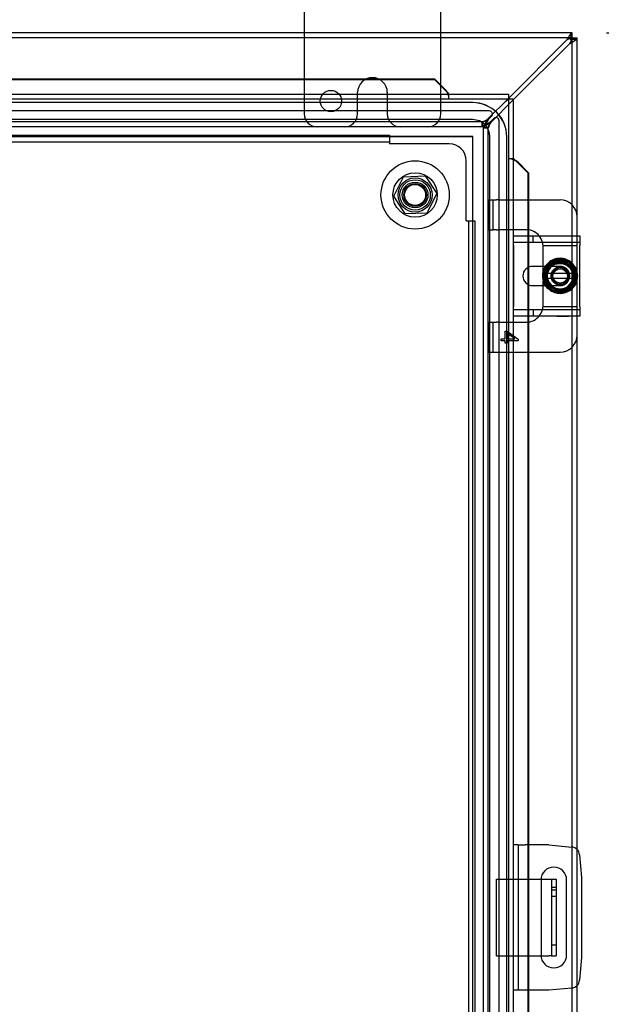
# Model space of a CAD drawing. Header units: inches. Extents: x 1 to 240, y -1 to 159.
# Tile 29 of 61: x 78 to 86, y 84 to 98. Entities that reach past the tile are written whole.
import ezdxf
from ezdxf.enums import TextEntityAlignment as Align
from ezdxf.lldxf.tags import DXFTag

# ---------------------------------------------------------------- set-up
doc = ezdxf.new("R2010")
doc.units = ezdxf.units.IN
doc.header["$MEASUREMENT"] = 0
for name, color, linetype in [('COM40153-1', 7, 'Continuous'), ('COM40153-2', 7, 'Continuous'), ('COM40680', 7, 'Continuous'), ('COM42667', 7, 'Continuous'), ('COM42780', 7, 'Continuous'), ('COM48605', 7, 'Continuous'), ('COM70220', 7, 'Continuous'), ('COM70726-5', 7, 'Continuous'), ('Default', 7, 'Continuous'), ('FET07720', 7, 'Continuous'), ('NTS166105', 7, 'Continuous'), ('SCC19011', 7, 'Continuous'), ('SPR20265', 7, 'Continuous'), ('STD26089', 7, 'Continuous'), ('WAF25035', 7, 'Continuous'), ('WAF25059', 7, 'Continuous')]:
    doc.layers.add(name, color=color, linetype=linetype)
doc.styles.add('SEACAD_Times_New_Roman', font='times.ttf')
tags = doc.linetypes.add('HIDDEN2', pattern=[0.1875, 0.125, -0.0625]).pattern_tags.tags
tags[6:7] = [DXFTag(74, 4), DXFTag(75, 0), DXFTag(340, '0'), DXFTag(46, 0.0), DXFTag(50, 0.0), DXFTag(44, 0.0), DXFTag(45, 0.0)]
tags[4:5] = [DXFTag(74, 4), DXFTag(75, 0), DXFTag(340, '0'), DXFTag(46, 0.0), DXFTag(50, 0.0), DXFTag(44, 0.0), DXFTag(45, 0.0)]
doc.dimstyles.new('HAMMOND_(STH_-_240x160)', dxfattribs={"dimtxt": 1, "dimasz": 1.25, "dimexe": 0.5, "dimexo": 0.5, "dimgap": 0.25, "dimtad": 0, "dimtih": 1, "dimtoh": 1, "dimlfac": 0.125, "dimzin": 0, "dimdsep": 46, "dimtxsty": 'SEACAD_Times_New_Roman', "dimblk1": '_SE_FILLED', "dimblk2": '_SE_FILLED', "dimsah": 1, "dimcen": 0.5, "dimadec": 0, "dimazin": 0, "dimtfac": 0.8, "dimtofl": 0, "dimtmove": 0, "dimatfit": 3, "dimfxl": 1, "dimtolj": 1, "dimtzin": 0, "dimarcsym": 0})

# ---------------------------------------------------------------- blocks, each defined once
blk = doc.blocks.new('SE5')
at = {"layer": 'COM40153-1', "color": 7, "linetype": 'HIDDEN2'}
for p, q in [((84.67, 84.291), (84.67, 85.416)), ((84.67, 85.416), (85.322, 85.416)), ((85.545, 85.291), (85.473, 85.291)), ((85.545, 85.253), (85.473, 85.253)), ((85.473, 85.166), (85.545, 85.166)), ((85.473, 84.453), (85.545, 84.453)), ((84.67, 84.291), (85.322, 84.291))]:
    blk.add_line(p, q, dxfattribs=at)
at = {"layer": 'COM40153-1', "color": 7, "linetype": 'Continuous'}
for p, q in [((85.322, 85.416), (85.437, 85.416)), ((85.437, 85.416), (85.473, 85.416)), ((85.473, 85.416), (85.545, 85.416)), ((85.473, 85.416), (85.473, 84.291)), ((85.545, 85.416), (85.545, 84.291)), ((85.322, 84.291), (85.437, 84.291)), ((85.473, 84.291), (85.437, 84.291)), ((85.473, 84.291), (85.545, 84.291))]:
    blk.add_line(p, q, dxfattribs=at)
at = {"layer": 'COM40153-2', "color": 7, "linetype": 'Continuous'}
for p, q in [((84.985, 85.916), (84.915, 85.916)), ((84.985, 85.916), (84.985, 83.791)), ((84.985, 85.916), (85.09, 85.916)), ((85.438, 85.916), (85.09, 85.916)), ((85.438, 85.916), (85.772, 85.886)), ((85.886, 85.773), (85.915, 85.439)), ((85.322, 85.403), (85.322, 84.303)), ((85.697, 84.303), (85.697, 85.403)), ((85.915, 85.439), (85.915, 84.268)), ((85.915, 84.268), (85.886, 83.933)), ((85.772, 83.82), (85.438, 83.791)), ((84.985, 83.791), (84.915, 83.791)), ((85.09, 83.791), (84.985, 83.791)), ((85.438, 83.791), (85.09, 83.791))]:
    blk.add_line(p, q, dxfattribs=at)
for centre, radius, start, end in [((85.762, 85.762), 0.125, 5, 85), ((85.509, 85.403), 0.188, 0, 180), ((85.509, 84.303), 0.188, 180, 0), ((85.762, 83.944), 0.125, 275, 355)]:
    blk.add_arc(centre, radius, start, end, dxfattribs=at)
at = {"layer": 'COM40680', "color": 7, "linetype": 'HIDDEN2'}
for p, q in [((58.604, 96.313), (83.101, 96.313)), ((58.604, 96.218), (83.101, 96.218)), ((83.101, 96.313), (83.101, 96.188)), ((83.977, 96.188), (83.101, 96.188)), ((84.227, 95.061), (84.227, 95.938)), ((84.227, 95.061), (84.352, 95.061)), ((84.257, 95.061), (84.257, 64.565)), ((84.352, 95.061), (84.352, 64.565))]:
    blk.add_line(p, q, dxfattribs=at)
blk.add_circle((83.477, 95.438), 0.25, dxfattribs=at)
blk.add_arc((83.977, 95.938), 0.25, 0, 90, dxfattribs=at)
at = {"layer": 'COM42667', "color": 7, "linetype": 'Continuous'}
for p, q in [((84.921, 94.697), (84.921, 94.84)), ((84.921, 94.84), (85.891, 94.84)), ((85.891, 94.84), (85.891, 94.697)), ((84.921, 94.697), (84.921, 93.805)), ((85.891, 93.805), (85.891, 94.697)), ((85.396, 94.392), (85.196, 94.392)), ((85.196, 94.111), (85.396, 94.111)), ((84.921, 93.662), (84.921, 93.805)), ((85.891, 93.805), (85.891, 93.662)), ((85.891, 93.662), (84.921, 93.662))]:
    blk.add_line(p, q, dxfattribs=at)
at = {"layer": 'COM42667', "color": 7, "linetype": 'HIDDEN2'}
for p, q in [((85.205, 94.745), (85.205, 94.84)), ((84.921, 94.745), (85.891, 94.745)), ((85.602, 94.392), (85.396, 94.392)), ((85.396, 94.111), (85.602, 94.111)), ((85.891, 93.757), (84.921, 93.757)), ((85.205, 93.757), (85.205, 93.662)), ((85.555, 93.663), (85.555, 93.662)), ((85.555, 93.663), (85.67, 93.663)), ((85.585, 93.663), (85.585, 93.662)), ((85.664, 93.663), (85.664, 93.662)), ((85.67, 93.663), (85.67, 93.662)), ((85.67, 93.663), (85.694, 93.663)), ((85.694, 93.663), (85.694, 93.662)), ((85.694, 93.663), (85.728, 93.663)), ((85.728, 93.663), (85.728, 93.662))]:
    blk.add_line(p, q, dxfattribs=at)
at = {"layer": 'COM42667', "color": 7, "linetype": 'Continuous'}
blk.add_arc((85.196, 94.251), 0.14, 90, 270, dxfattribs=at)
at = {"layer": 'COM42667', "color": 7, "linetype": 'HIDDEN2'}
blk.add_arc((85.602, 94.251), 0.14, 270, 90, dxfattribs=at)
at = {"layer": 'COM42780', "color": 7, "linetype": 'HIDDEN2'}
for p, q in [((84.553, 95.366), (84.62, 95.366)), ((84.553, 94.929), (84.553, 95.366)), ((84.62, 94.929), (84.62, 95.366)), ((84.62, 95.366), (84.67, 95.366)), ((84.704, 95.366), (84.67, 95.366)), ((84.704, 95.366), (85.14, 95.366)), ((84.553, 94.929), (84.62, 94.929)), ((84.67, 94.929), (84.62, 94.929)), ((84.67, 94.929), (84.704, 94.929)), ((85.102, 94.929), (84.704, 94.929)), ((85.852, 94.744), (85.852, 94.84)), ((85.352, 94.696), (85.852, 94.696)), ((85.352, 94.679), (85.352, 94.691)), ((85.352, 94.548), (85.352, 94.679)), ((85.852, 94.696), (85.852, 94.744)), ((85.852, 94.691), (85.852, 94.696)), ((85.852, 94.548), (85.852, 94.691)), ((85.352, 94.392), (85.352, 94.548)), ((85.852, 94.306), (85.852, 94.548)), ((85.852, 93.954), (85.852, 94.205)), ((85.352, 93.954), (85.352, 94.111)), ((85.352, 93.823), (85.352, 93.954)), ((85.852, 93.811), (85.852, 93.954)), ((85.352, 93.811), (85.352, 93.823)), ((85.352, 93.806), (85.852, 93.806)), ((85.852, 93.806), (85.852, 93.811)), ((85.852, 93.758), (85.852, 93.806)), ((85.852, 93.662), (85.852, 93.758)), ((84.553, 93.573), (84.62, 93.573)), ((84.553, 93.136), (84.553, 93.573)), ((84.62, 93.136), (84.62, 93.573)), ((84.62, 93.573), (84.67, 93.573)), ((84.704, 93.573), (84.67, 93.573)), ((84.704, 93.573), (85.102, 93.573)), ((84.738, 93.301), (84.738, 93.332)), ((84.738, 93.332), (84.797, 93.332)), ((84.797, 93.332), (84.797, 93.441)), ((84.797, 93.441), (84.826, 93.441)), ((84.826, 93.441), (84.988, 93.326)), ((84.938, 93.332), (84.826, 93.411)), ((84.826, 93.411), (84.826, 93.332)), ((84.826, 93.332), (84.938, 93.332)), ((84.988, 93.326), (84.988, 93.301)), ((84.797, 93.301), (84.738, 93.301)), ((84.797, 93.268), (84.797, 93.301)), ((84.826, 93.268), (84.797, 93.268)), ((84.988, 93.301), (84.826, 93.301)), ((84.826, 93.301), (84.826, 93.268)), ((84.553, 93.136), (84.62, 93.136)), ((84.62, 93.136), (84.67, 93.136)), ((84.67, 93.136), (84.704, 93.136)), ((84.704, 93.136), (85.14, 93.136))]:
    blk.add_line(p, q, dxfattribs=at)
at = {"layer": 'COM42780', "color": 7, "linetype": 'Continuous'}
for p, q in [((85.14, 95.366), (85.602, 95.366)), ((85.852, 94.84), (85.852, 95.116)), ((85.352, 94.317), (85.352, 94.392)), ((85.352, 94.111), (85.352, 94.182)), ((85.852, 93.386), (85.852, 93.662)), ((85.14, 93.136), (85.602, 93.136))]:
    blk.add_line(p, q, dxfattribs=at)
at = {"layer": 'COM42780', "color": 7, "linetype": 'HIDDEN2'}
for radius in [0.195, 0.125, 0.106]:
    blk.add_circle((85.602, 94.251), radius, dxfattribs=at)
at = {"layer": 'COM42780', "color": 7, "linetype": 'Continuous'}
for centre, start, end in [((85.602, 95.116), 0, 90), ((85.102, 94.679), 39.9324, 81.31), ((85.102, 93.823), 278.69, 320.0676), ((85.602, 93.386), 270, 0)]:
    blk.add_arc(centre, 0.25, start, end, dxfattribs=at)
at = {"layer": 'COM42780', "color": 7, "linetype": 'HIDDEN2'}
for centre, start, end in [((85.102, 94.679), 81.31, 90), ((85.102, 94.679), 15.0028, 39.9324), ((85.102, 94.679), 3.8357, 15.0028), ((85.102, 94.679), 2.6763, 3.8357), ((85.102, 93.823), 320.0676, 344.9972), ((85.102, 93.823), 344.9972, 356.1643), ((85.102, 93.823), 356.1643, 357.3237), ((85.102, 93.823), 270, 278.69)]:
    blk.add_arc(centre, 0.25, start, end, dxfattribs=at)
at = {"layer": 'COM48605', "color": 7, "linetype": 'Continuous'}
for p, q in [((71.441, 97.14), (83.76, 97.14)), ((71.441, 97.128), (83.76, 97.128)), ((83.76, 97.14), (83.76, 97.128)), ((83.76, 97.14), (83.933, 96.97)), ((83.76, 97.128), (83.933, 96.958)), ((83.933, 96.958), (83.933, 96.97)), ((83.968, 96.916), (83.968, 96.928)), ((56.799, 96.916), (84.843, 96.916)), ((84.843, 96.844), (84.807, 96.808)), ((84.843, 96.843), (84.807, 96.808)), ((84.843, 96.916), (84.843, 96.844)), ((84.915, 96.843), (84.843, 96.843)), ((84.915, 96.843), (84.915, 62.783)), ((84.928, 95.968), (84.915, 95.968)), ((84.958, 95.933), (85.128, 95.76)), ((84.958, 95.933), (84.97, 95.933)), ((84.97, 95.933), (85.14, 95.76)), ((85.128, 95.76), (85.128, 94.84)), ((85.14, 95.76), (85.128, 95.76)), ((85.14, 95.76), (85.14, 94.84)), ((85.128, 94.374), (85.128, 94.128)), ((85.14, 94.38), (85.14, 94.122)), ((85.128, 93.662), (85.128, 85.916)), ((85.14, 93.662), (85.14, 85.916)), ((85.128, 83.791), (85.128, 80.402)), ((85.14, 83.791), (85.14, 80.402))]:
    blk.add_line(p, q, dxfattribs=at)
at = {"layer": 'COM48605', "color": 7, "linetype": 'HIDDEN2'}
for p, q in [((83.945, 96.947), (83.945, 96.938)), ((56.799, 96.844), (84.843, 96.844)), ((83.968, 96.916), (83.968, 96.844)), ((84.843, 96.843), (84.843, 62.783)), ((84.915, 95.968), (84.843, 95.968)), ((84.938, 95.945), (84.947, 95.945)), ((85.128, 94.84), (85.128, 94.374)), ((85.14, 94.84), (85.14, 94.38)), ((85.128, 94.128), (85.128, 93.662)), ((85.14, 94.122), (85.14, 93.662)), ((85.128, 85.916), (85.128, 83.791)), ((85.14, 85.916), (85.14, 83.791))]:
    blk.add_line(p, q, dxfattribs=at)
at = {"layer": 'COM48605', "color": 7, "linetype": 'Continuous'}
for centre, radius, start, end in [((85.019, 97.356), 1.153, 199.542, 200.5358), ((84.202, 97.246), 0.395, 226.9946, 233.6858), ((85.246, 96.202), 0.395, 216.3142, 223.0054), ((85.356, 97.02), 1.153, 249.4642, 250.458)]:
    blk.add_arc(centre, radius, start, end, dxfattribs=at)
at = {"layer": 'COM48605', "color": 7, "linetype": 'HIDDEN2'}
for centre, start, end in [((85.019, 97.356), 200.5358, 204.2658), ((85.356, 97.02), 245.7342, 249.4642)]:
    blk.add_arc(centre, 1.153, start, end, dxfattribs=at)
at = {"layer": 'COM70220', "color": 7, "linetype": 'HIDDEN2'}
for p, q in [((84.321, 96.791), (57.383, 96.791)), ((84.321, 96.79), (57.383, 96.79)), ((84.321, 96.541), (57.383, 96.541)), ((84.321, 96.292), (57.383, 96.292)), ((84.321, 96.291), (57.383, 96.291)), ((84.321, 63.336), (84.321, 96.291)), ((84.322, 63.336), (84.322, 96.291)), ((84.571, 63.336), (84.571, 96.291)), ((84.82, 63.336), (84.82, 96.291)), ((84.821, 63.336), (84.821, 96.291))]:
    blk.add_line(p, q, dxfattribs=at)
for radius in [0.5, 0.499, 0.25, 0.001]:
    blk.add_arc((84.321, 96.291), radius, 0, 90, dxfattribs=at)
at = {"layer": 'COM70726-5', "color": 7, "linetype": 'Continuous'}
for p, q in [((85.775, 97.813), (71.718, 97.813)), ((85.78, 97.813), (85.775, 97.813)), ((85.775, 97.741), (85.775, 97.813)), ((85.78, 97.741), (85.78, 97.813)), ((85.697, 97.705), (84.843, 96.851)), ((84.915, 96.829), (85.744, 97.658)), ((85.763, 97.724), (85.744, 97.705)), ((85.763, 97.724), (85.744, 97.705)), ((85.763, 97.724), (85.778, 97.739)), ((85.763, 97.724), (85.778, 97.739)), ((85.775, 97.741), (85.78, 97.741)), ((85.78, 97.741), (85.779, 97.739)), ((85.78, 97.741), (85.779, 97.739)), ((85.78, 97.741), (85.852, 97.741)), ((85.78, 97.741), (85.78, 97.735)), ((85.78, 97.735), (85.852, 97.735)), ((85.852, 97.735), (85.852, 97.741)), ((85.852, 95.116), (85.852, 97.735)), ((85.852, 85.848), (85.852, 93.386)), ((85.852, 80.678), (85.852, 83.858))]:
    blk.add_line(p, q, dxfattribs=at)
at = {"layer": 'COM70726-5', "color": 7, "linetype": 'HIDDEN2'}
for p, q in [((85.775, 97.741), (55.93, 97.741)), ((85.78, 61.891), (85.78, 97.735)), ((84.843, 96.851), (84.538, 96.546)), ((84.585, 96.499), (84.915, 96.829)), ((84.566, 96.668), (57.139, 96.668)), ((84.461, 96.51), (57.244, 96.51)), ((84.459, 96.511), (84.459, 96.51)), ((84.459, 96.438), (84.459, 96.51)), ((84.461, 96.51), (84.461, 96.438)), ((84.552, 96.546), (84.597, 96.591)), ((84.631, 96.558), (84.585, 96.513)), ((84.707, 63.1), (84.707, 96.526)), ((84.461, 96.438), (57.244, 96.438)), ((84.477, 63.204), (84.477, 96.422)), ((84.549, 96.422), (84.477, 96.422)), ((84.477, 96.42), (84.549, 96.42)), ((84.549, 63.204), (84.549, 96.422)), ((84.549, 96.42), (84.55, 96.42)), ((85.852, 83.858), (85.852, 85.848))]:
    blk.add_line(p, q, dxfattribs=at)
at = {"layer": 'COM70726-5', "color": 7, "linetype": 'Continuous'}
for centre, radius, start, end in [((86.13, 97.496), 0.48, 142.0615, 154.2057), ((85.871, 97.446), 0.312, 112.5969, 123.8057), ((85.535, 98.09), 0.48, 295.7943, 307.9385), ((85.485, 97.831), 0.312, 326.1943, 337.4031)]:
    blk.add_arc(centre, radius, start, end, dxfattribs=at)
at = {"layer": 'COM70726-5', "color": 7, "linetype": 'HIDDEN2'}
for centre, radius, start, end in [((84.566, 96.623), 0.045, 315, 90), ((84.42, 96.705), 0.198, 281.3606, 306.6696), ((84.744, 96.381), 0.198, 143.3304, 168.6394), ((84.662, 96.526), 0.045, 0, 135)]:
    blk.add_arc(centre, radius, start, end, dxfattribs=at)
at = {"layer": 'COM70726-5', "color": 7, "linetype": 'Continuous'}
for points, knots in [([(85.775, 97.813), (85.772, 97.813), (85.769, 97.811), (85.761, 97.803), (85.756, 97.797), (85.751, 97.791)], [0, 0, 0, 0, 0.5, 0.5, 1, 1, 1, 1]), ([(85.775, 97.741), (85.774, 97.741), (85.773, 97.741), (85.77, 97.741), (85.768, 97.74), (85.765, 97.739), (85.762, 97.738), (85.758, 97.737), (85.755, 97.735), (85.752, 97.734), (85.751, 97.734)], [0, 0, 0, 0, 0.113631, 0.230199, 0.349926, 0.472979, 0.599472, 0.729469, 0.862987, 1, 1, 1, 1]), ([(85.763, 97.724), (85.761, 97.726), (85.76, 97.728), (85.76, 97.732), (85.76, 97.733), (85.761, 97.734), (85.762, 97.735), (85.765, 97.737), (85.768, 97.738), (85.773, 97.739), (85.776, 97.739), (85.779, 97.739)], [0, 0, 0, 0, 0.25, 0.25, 0.375, 0.375, 0.5, 0.5, 0.75, 0.75, 1, 1, 1, 1]), ([(85.779, 97.739), (85.778, 97.736), (85.778, 97.734), (85.777, 97.728), (85.776, 97.726), (85.774, 97.722), (85.772, 97.721), (85.768, 97.721), (85.765, 97.722), (85.763, 97.724)], [0, 0, 0, 0, 0.25, 0.25, 0.5, 0.5, 0.75, 0.75, 1, 1, 1, 1]), ([(85.773, 97.712), (85.774, 97.713), (85.775, 97.715), (85.776, 97.719), (85.777, 97.722), (85.778, 97.726), (85.779, 97.728), (85.78, 97.731), (85.78, 97.733), (85.78, 97.735), (85.78, 97.735)], [0, 0, 0, 0, 0.137013, 0.270531, 0.400528, 0.527021, 0.650074, 0.769801, 0.886369, 1, 1, 1, 1]), ([(85.831, 97.712), (85.837, 97.717), (85.842, 97.722), (85.85, 97.73), (85.852, 97.733), (85.852, 97.735)], [0, 0, 0, 0, 0.5, 0.5, 1, 1, 1, 1])]:
    blk.add_open_spline(points, degree=3, knots=knots, dxfattribs=at)
at = {"layer": 'COM70726-5', "color": 7, "linetype": 'HIDDEN2'}
for points, knots in [([(85.778, 97.739), (85.774, 97.742), (85.772, 97.745), (85.767, 97.753), (85.765, 97.757), (85.762, 97.765), (85.761, 97.768), (85.76, 97.776), (85.76, 97.779), (85.76, 97.789), (85.762, 97.795), (85.766, 97.801), (85.768, 97.803), (85.773, 97.806), (85.776, 97.807), (85.78, 97.808)], [0, 0, 0, 0, 0.125, 0.125, 0.25, 0.25, 0.375, 0.375, 0.5, 0.5, 0.75, 0.75, 0.875, 0.875, 1, 1, 1, 1]), ([(85.848, 97.741), (85.847, 97.737), (85.846, 97.734), (85.842, 97.729), (85.841, 97.727), (85.836, 97.724), (85.834, 97.723), (85.828, 97.721), (85.825, 97.721), (85.815, 97.72), (85.808, 97.722), (85.796, 97.726), (85.792, 97.728), (85.785, 97.732), (85.781, 97.735), (85.778, 97.739)], [0, 0, 0, 0, 0.125, 0.125, 0.25, 0.25, 0.375, 0.375, 0.5, 0.5, 0.75, 0.75, 0.875, 0.875, 1, 1, 1, 1]), ([(84.538, 96.546), (84.532, 96.534), (84.525, 96.521), (84.512, 96.498), (84.505, 96.487), (84.492, 96.468), (84.486, 96.46), (84.472, 96.447), (84.466, 96.443), (84.459, 96.44)], [0, 0, 0, 0, 0.25, 0.25, 0.5, 0.5, 0.75, 0.75, 1, 1, 1, 1]), ([(84.552, 96.546), (84.545, 96.532), (84.537, 96.518), (84.522, 96.492), (84.514, 96.48), (84.499, 96.46), (84.492, 96.452), (84.476, 96.441), (84.469, 96.438), (84.461, 96.438)], [0, 0, 0, 0, 0.25, 0.25, 0.5, 0.5, 0.75, 0.75, 1, 1, 1, 1]), ([(84.552, 96.546), (84.537, 96.537), (84.522, 96.527), (84.492, 96.514), (84.476, 96.51), (84.461, 96.51)], [0, 0, 0, 0, 0.5, 0.5, 1, 1, 1, 1]), ([(84.477, 96.422), (84.477, 96.429), (84.48, 96.437), (84.491, 96.452), (84.499, 96.46), (84.519, 96.475), (84.531, 96.483), (84.557, 96.498), (84.571, 96.505), (84.585, 96.513)], [0, 0, 0, 0, 0.25, 0.25, 0.5, 0.5, 0.75, 0.75, 1, 1, 1, 1]), ([(84.48, 96.42), (84.482, 96.427), (84.487, 96.433), (84.5, 96.446), (84.508, 96.453), (84.527, 96.466), (84.538, 96.473), (84.561, 96.486), (84.573, 96.492), (84.585, 96.499)], [0, 0, 0, 0, 0.25, 0.25, 0.5, 0.5, 0.75, 0.75, 1, 1, 1, 1]), ([(84.549, 96.422), (84.549, 96.437), (84.553, 96.452), (84.567, 96.483), (84.576, 96.498), (84.585, 96.513)], [0, 0, 0, 0, 0.5, 0.5, 1, 1, 1, 1])]:
    blk.add_open_spline(points, degree=3, knots=knots, dxfattribs=at)
for points in [[(85.76, 97.781), (85.76, 97.764), (85.76, 97.747), (85.76, 97.73)], [(85.77, 97.721), (85.786, 97.721), (85.803, 97.721), (85.821, 97.721)]]:
    blk.add_open_spline(points, degree=3, dxfattribs=at)
at = {"layer": 'FET07720', "color": 7, "linetype": 'Continuous'}
for p, q in [((81.852, 98.751), (81.852, 97.813)), ((83.852, 97.813), (83.852, 98.751))]:
    blk.add_line(p, q, dxfattribs=at)
at = {"layer": 'FET07720', "color": 7, "linetype": 'HIDDEN2'}
for p, q in [((81.852, 97.813), (81.852, 96.626)), ((83.852, 96.626), (83.852, 97.813)), ((82.852, 97.156), (82.852, 97.156)), ((82.634, 96.626), (82.634, 96.938)), ((83.07, 96.938), (83.07, 96.626))]:
    blk.add_line(p, q, dxfattribs=at)
blk.add_circle((82.243, 96.813), 0.156, dxfattribs=at)
for centre, radius, start, end in [((82.852, 96.938), 0.218, 90, 180), ((82.852, 96.938), 0.218, 0, 90), ((82.04, 96.626), 0.188, 180, 270), ((82.446, 96.626), 0.188, 270, 0), ((83.258, 96.626), 0.188, 180, 270), ((83.665, 96.626), 0.188, 270, 0)]:
    blk.add_arc(centre, radius, start, end, dxfattribs=at)
at = {"layer": 'NTS166105', "color": 7, "linetype": 'HIDDEN2'}
for p, q in [((83.163, 95.418), (83.306, 95.703)), ((83.306, 95.703), (83.624, 95.719)), ((83.624, 95.719), (83.793, 95.46)), ((83.332, 95.159), (83.163, 95.418)), ((83.793, 95.46), (83.648, 95.172)), ((83.648, 95.172), (83.332, 95.159))]:
    blk.add_line(p, q, dxfattribs=at)
for radius in [0.188, 0.154]:
    blk.add_circle((83.477, 95.438), radius, dxfattribs=at)
at = {"layer": 'SCC19011', "color": 7, "linetype": 'Continuous'}
for p, q in [((85.602, 94.492), (85.387, 94.36)), ((85.817, 94.36), (85.602, 94.492)), ((85.387, 94.36), (85.387, 94.285)), ((85.817, 94.285), (85.817, 94.36)), ((85.387, 94.285), (85.387, 94.217)), ((85.408, 94.285), (85.387, 94.285)), ((85.387, 94.217), (85.387, 94.142)), ((85.387, 94.217), (85.408, 94.217)), ((85.418, 94.285), (85.408, 94.285)), ((85.408, 94.217), (85.418, 94.217)), ((85.787, 94.285), (85.418, 94.285)), ((85.418, 94.217), (85.787, 94.217)), ((85.797, 94.285), (85.787, 94.285)), ((85.787, 94.217), (85.797, 94.217)), ((85.817, 94.285), (85.797, 94.285)), ((85.797, 94.217), (85.817, 94.217)), ((85.817, 94.217), (85.817, 94.285)), ((85.817, 94.142), (85.817, 94.217)), ((85.387, 94.142), (85.602, 94.01)), ((85.602, 94.01), (85.817, 94.142))]:
    blk.add_line(p, q, dxfattribs=at)
at = {"layer": 'SCC19011', "color": 7, "linetype": 'HIDDEN2'}
blk.add_circle((85.602, 94.251), 0.122, dxfattribs=at)
at = {"layer": 'SCC19011', "color": 7, "linetype": 'Continuous'}
for start, end in [(10.4474, 169.5526), (190.4474, 349.5526)]:
    blk.add_arc((85.602, 94.251), 0.188, start, end, dxfattribs=at)
at = {"layer": 'SPR20265', "color": 7, "linetype": 'HIDDEN2'}
for p, q in [((85.785, 94.251), (85.82, 94.251)), ((85.417, 94.066), (85.442, 94.091))]:
    blk.add_line(p, q, dxfattribs=at)
for points, knots in [([(85.564, 94.031), (85.578, 94.029), (85.624, 94.025), (85.701, 94.043), (85.778, 94.101), (85.824, 94.185), (85.833, 94.28), (85.801, 94.371), (85.737, 94.442), (85.649, 94.48), (85.553, 94.48), (85.465, 94.441), (85.4, 94.371), (85.369, 94.28), (85.376, 94.184), (85.421, 94.099), (85.496, 94.04), (85.588, 94.014), (85.683, 94.027), (85.765, 94.077), (85.821, 94.155), (85.842, 94.248), (85.824, 94.342), (85.771, 94.422), (85.692, 94.475), (85.597, 94.492), (85.504, 94.472), (85.425, 94.417), (85.375, 94.336), (85.359, 94.241), (85.382, 94.148), (85.438, 94.07), (85.52, 94.021), (85.614, 94.006), (85.707, 94.029), (85.785, 94.085), (85.834, 94.167), (85.849, 94.262), (85.827, 94.355), (85.771, 94.433), (85.69, 94.484), (85.596, 94.5), (85.502, 94.48), (85.424, 94.426), (85.37, 94.346), (85.352, 94.252), (85.366, 94.17), (85.39, 94.126), (85.401, 94.11)], [0.1181047, 0.1181047, 0.1181047, 0.1181047, 0.123253, 0.1343442, 0.1454373, 0.156529, 0.1676234, 0.1787178, 0.1898116, 0.200905, 0.2119972, 0.2230929, 0.2341872, 0.2452831, 0.2563771, 0.2674708, 0.2785654, 0.28966, 0.3007576, 0.3118528, 0.3229492, 0.3340432, 0.3451384, 0.3562353, 0.3673323, 0.3784297, 0.3895246, 0.4006213, 0.4117166, 0.4228156, 0.4339132, 0.4450112, 0.4561079, 0.4672039, 0.4783017, 0.4893995, 0.5004992, 0.5115966, 0.5226954, 0.5337915, 0.544891, 0.5559893, 0.5670899, 0.5781889, 0.5892874, 0.6003855, 0.6114838, 0.6182179, 0.6182179, 0.6182179, 0.6182179]), ([(85.377, 94.135), (85.378, 94.133), (85.394, 94.104), (85.435, 94.053), (85.518, 94.005), (85.612, 93.991), (85.706, 94.011), (85.785, 94.064), (85.841, 94.142), (85.864, 94.235), (85.853, 94.33), (85.809, 94.414), (85.737, 94.478), (85.648, 94.511), (85.552, 94.511), (85.465, 94.477), (85.412, 94.431), (85.389, 94.4), (85.384, 94.392)], [0.7993953, 0.7993953, 0.7993953, 0.7993953, 0.8001915, 0.8112914, 0.8223931, 0.8334948, 0.8445983, 0.8557003, 0.8668021, 0.8779027, 0.8890041, 0.9001067, 0.9112098, 0.9223136, 0.9334157, 0.9445065, 0.955056, 0.9580988, 0.9580988, 0.9580988, 0.9580988]), ([(85.442, 94.091), (85.423, 94.113), (85.389, 94.159), (85.37, 94.251), (85.39, 94.337), (85.433, 94.407), (85.498, 94.455), (85.57, 94.476), (85.618, 94.475), (85.637, 94.472)], [0, 0, 0, 0, 0.01124685, 0.02526822, 0.0367371, 0.04763758, 0.05874075, 0.06985332, 0.07824608, 0.07824608, 0.07824608, 0.07824608]), ([(85.433, 94.392), (85.425, 94.382), (85.399, 94.346), (85.375, 94.273), (85.385, 94.185), (85.411, 94.136), (85.425, 94.117)], [0.06324588, 0.06324588, 0.06324588, 0.06324588, 0.06779157, 0.07888132, 0.08997324, 0.0983802, 0.0983802, 0.0983802, 0.0983802]), ([(85.386, 94.271), (85.387, 94.284), (85.394, 94.323), (85.415, 94.364), (85.435, 94.388), (85.438, 94.392)], [0.21995858, 0.21995858, 0.21995858, 0.21995858, 0.22541447, 0.23652458, 0.23857738, 0.23857738, 0.23857738, 0.23857738]), ([(85.459, 94.097), (85.456, 94.099), (85.434, 94.121), (85.402, 94.171), (85.388, 94.251), (85.403, 94.331), (85.438, 94.384), (85.463, 94.407), (85.47, 94.412)], [0.37922098, 0.37922098, 0.37922098, 0.37922098, 0.38094922, 0.39205781, 0.40316665, 0.41427643, 0.42538516, 0.42868152, 0.42868152, 0.42868152, 0.42868152]), ([(85.48, 94.471), (85.475, 94.468), (85.442, 94.448), (85.414, 94.421), (85.395, 94.394), (85.394, 94.393)], [0.75353292, 0.75353292, 0.75353292, 0.75353292, 0.75578627, 0.7668873, 0.7674218, 0.7674218, 0.7674218, 0.7674218]), ([(85.711, 94.427), (85.722, 94.42), (85.754, 94.396), (85.794, 94.342), (85.813, 94.262), (85.801, 94.181), (85.759, 94.111), (85.694, 94.062), (85.614, 94.042), (85.534, 94.054), (85.463, 94.096), (85.415, 94.162), (85.395, 94.241), (85.408, 94.322), (85.451, 94.392), (85.518, 94.439), (85.598, 94.456), (85.678, 94.442), (85.746, 94.396), (85.792, 94.328), (85.806, 94.247), (85.787, 94.167), (85.739, 94.101), (85.668, 94.06), (85.587, 94.05), (85.508, 94.073), (85.445, 94.126), (85.409, 94.2), (85.405, 94.281), (85.434, 94.358), (85.492, 94.416), (85.568, 94.446), (85.65, 94.443), (85.724, 94.406), (85.776, 94.343), (85.798, 94.264), (85.786, 94.183), (85.75, 94.128), (85.721, 94.104), (85.712, 94.097)], [0.464438, 0.464438, 0.464438, 0.464438, 0.4698156, 0.4809232, 0.4920326, 0.503138, 0.5142446, 0.52535, 0.5364578, 0.547565, 0.5586721, 0.5697781, 0.5808823, 0.5919888, 0.603094, 0.6142018, 0.6253066, 0.6364118, 0.6475152, 0.6586197, 0.6697249, 0.6808298, 0.6919358, 0.7030382, 0.714142, 0.7252447, 0.7363492, 0.7474536, 0.7585562, 0.7696589, 0.7807596, 0.7918635, 0.8029663, 0.8140692, 0.8251712, 0.836271, 0.8473724, 0.8584731, 0.862923, 0.862923, 0.862923, 0.862923]), ([(85.517, 94.441), (85.517, 94.441), (85.542, 94.452), (85.595, 94.464), (85.654, 94.454), (85.683, 94.442), (85.688, 94.44)], [0.43640128, 0.43640128, 0.43640128, 0.43640128, 0.43649234, 0.44759977, 0.45870607, 0.46079764, 0.46079764, 0.46079764, 0.46079764]), ([(85.534, 94.423), (85.551, 94.43), (85.595, 94.439), (85.66, 94.43), (85.721, 94.397), (85.773, 94.335), (85.782, 94.284), (85.785, 94.251)], [0.95046325, 0.95046325, 0.95046325, 0.95046325, 0.95824793, 0.96865358, 0.9770936, 0.98730809, 1, 1, 1, 1]), ([(85.548, 94.46), (85.553, 94.461), (85.583, 94.468), (85.621, 94.468), (85.653, 94.46), (85.659, 94.459)], [0.25678082, 0.25678082, 0.25678082, 0.25678082, 0.25874448, 0.26985449, 0.27231226, 0.27231226, 0.27231226, 0.27231226]), ([(85.651, 94.465), (85.621, 94.472), (85.589, 94.472), (85.558, 94.466), (85.558, 94.466)], [0.03475197, 0.03475197, 0.03475197, 0.03475197, 0.04560719, 0.0457885, 0.0457885, 0.0457885, 0.0457885]), ([(85.759, 94.398), (85.765, 94.392), (85.787, 94.365), (85.814, 94.309), (85.82, 94.227), (85.797, 94.154), (85.768, 94.116), (85.753, 94.101)], [0.28879014, 0.28879014, 0.28879014, 0.28879014, 0.29207573, 0.30318617, 0.31429358, 0.32540417, 0.3342706, 0.3342706, 0.3342706, 0.3342706]), ([(85.82, 94.251), (85.817, 94.285), (85.81, 94.334), (85.78, 94.379), (85.765, 94.396)], [0, 0, 0, 0, 0.01093327, 0.01877746, 0.01877746, 0.01877746, 0.01877746]), ([(85.782, 94.382), (85.783, 94.38), (85.8, 94.357), (85.823, 94.306), (85.827, 94.224), (85.807, 94.16), (85.785, 94.127), (85.777, 94.117)], [0.10246721, 0.10246721, 0.10246721, 0.10246721, 0.10318825, 0.11429938, 0.12541305, 0.13652493, 0.14182713, 0.14182713, 0.14182713, 0.14182713]), ([(85.434, 94.112), (85.424, 94.125), (85.4, 94.161), (85.388, 94.203), (85.386, 94.229)], [0.19641658, 0.19641658, 0.19641658, 0.19641658, 0.20319267, 0.2141853, 0.2141853, 0.2141853, 0.2141853]), ([(85.422, 94.203), (85.421, 94.205), (85.415, 94.232), (85.415, 94.26), (85.419, 94.285)], [0.91315801, 0.91315801, 0.91315801, 0.91315801, 0.91397592, 0.92462762, 0.92462762, 0.92462762, 0.92462762]), ([(85.668, 94.049), (85.644, 94.042), (85.597, 94.036), (85.551, 94.045), (85.531, 94.052)], [0.3480461, 0.3480461, 0.3480461, 0.3480461, 0.35873317, 0.3673569, 0.3673569, 0.3673569, 0.3673569]), ([(85.644, 94.035), (85.63, 94.033), (85.6, 94.03), (85.571, 94.033), (85.556, 94.037)], [0.16392013, 0.16392013, 0.16392013, 0.16392013, 0.1698589, 0.17613515, 0.17613515, 0.17613515, 0.17613515])]:
    blk.add_open_spline(points, degree=3, knots=knots, dxfattribs=at)
at = {"layer": 'SPR20265', "color": 7, "linetype": 'Continuous'}
for points, knots in [([(85.384, 94.392), (85.372, 94.373), (85.35, 94.327), (85.337, 94.248), (85.351, 94.166), (85.374, 94.125), (85.384, 94.11)], [0.95809881, 0.95809881, 0.95809881, 0.95809881, 0.9661238, 0.97598802, 0.98694613, 0.99365696, 0.99365696, 0.99365696, 0.99365696]), ([(85.394, 94.393), (85.377, 94.368), (85.351, 94.312), (85.346, 94.22), (85.364, 94.161), (85.377, 94.135)], [0.7674218, 0.7674218, 0.7674218, 0.7674218, 0.77798983, 0.7890906, 0.79939526, 0.79939526, 0.79939526, 0.79939526])]:
    blk.add_open_spline(points, degree=3, knots=knots, dxfattribs=at)
at = {"layer": 'SPR20265', "color": 7, "linetype": 'HIDDEN2'}
blk.add_open_spline([(85.384, 94.11), (85.394, 94.095), (85.405, 94.081), (85.417, 94.066)], degree=3, dxfattribs=at)
at = {"layer": 'STD26089', "color": 7, "linetype": 'HIDDEN2'}
for radius in [0.325, 0.188, 0.166]:
    blk.add_circle((83.477, 95.438), radius, dxfattribs=at)
at = {"layer": 'WAF25035', "color": 7, "linetype": 'Continuous'}
blk.add_circle((85.602, 94.251), 0.25, dxfattribs=at)
at = {"layer": 'WAF25035', "color": 7, "linetype": 'HIDDEN2'}
blk.add_circle((85.602, 94.251), 0.133, dxfattribs=at)
at = {"layer": 'WAF25059', "color": 7, "linetype": 'HIDDEN2'}
for radius in [0.5, 0.223]:
    blk.add_circle((83.477, 95.438), radius, dxfattribs=at)
blk = doc.blocks.new('DMBLK2508')
at = {"layer": 'Default', "linetype": 'Continuous'}
for points in [[(88.709, 99.063), (88.292, 99.063), (88.501, 97.813)], [(88.709, 93.001), (88.501, 94.251), (88.292, 93.001)]]:
    blk.add_hatch(color=7, dxfattribs=at).paths.add_polyline_path(points)
at = {"layer": 'Default', "color": 7, "linetype": 'Continuous'}
for p, q in [((88.501, 100.313), (88.501, 97.813)), ((86.28, 97.813), (89.001, 97.813)), ((86.391, 94.251), (89.001, 94.251)), ((88.501, 94.251), (88.501, 91.751))]:
    blk.add_line(p, q, dxfattribs=at)
at = {"layer": 'Default', "color": 7, "linetype": 'Continuous', "style": 'SEACAD_Times_New_Roman'}
for s, p in [('3.56', (87.174, 97.231)), ('TYP', (87.103, 95.731))]:
    blk.add_text(s, height=1, dxfattribs=at).set_placement(p, align=Align.TOP_LEFT)
blk = doc.blocks.new('_SE_FILLED')
at = {"color": 0}
blk.add_line((0, 0), (-1, 0), dxfattribs=at)
blk.add_solid([(0, 0), (-1, -0.1665), (-1, 0.1665), (0, 0)], dxfattribs=at)
blk = doc.blocks.new('DMBLK2509')
at = {"layer": 'Default', "linetype": 'Continuous'}
for points in [[(92.306, 96.563), (92.097, 97.813), (91.889, 96.563)], [(92.306, 86.103), (91.889, 86.103), (92.097, 84.853)]]:
    blk.add_hatch(color=7, dxfattribs=at).paths.add_polyline_path(points)
at = {"layer": 'Default', "color": 7, "linetype": 'Continuous'}
for p, q in [((86.28, 97.813), (92.597, 97.813)), ((92.097, 97.813), (92.097, 92.183)), ((92.097, 90.833), (92.097, 84.853)), ((86.415, 84.853), (92.597, 84.853))]:
    blk.add_line(p, q, dxfattribs=at)
at = {"layer": 'Default', "color": 7, "linetype": 'Continuous', "style": 'SEACAD_Times_New_Roman'}
blk.add_text('12.96', height=1, dxfattribs=at).set_placement((90.391, 91.833), align=Align.TOP_LEFT)
blk = doc.blocks.new('DMBLK2510')
at = {"layer": 'Default', "linetype": 'Continuous'}
for points in [[(96.635, 96.563), (96.426, 97.813), (96.218, 96.563)], [(96.635, 81.063), (96.218, 81.063), (96.426, 79.813)]]:
    blk.add_hatch(color=7, dxfattribs=at).paths.add_polyline_path(points)
at = {"layer": 'Default', "color": 7, "linetype": 'Continuous'}
for p, q in [((86.28, 97.813), (96.926, 97.813)), ((96.426, 97.813), (96.426, 89.663)), ((96.426, 88.313), (96.426, 79.813)), ((86.391, 79.813), (96.926, 79.813))]:
    blk.add_line(p, q, dxfattribs=at)
at = {"layer": 'Default', "color": 7, "linetype": 'Continuous', "style": 'SEACAD_Times_New_Roman'}
blk.add_text('18.00', height=1, dxfattribs=at).set_placement((94.72, 89.313), align=Align.TOP_LEFT)
blk = doc.blocks.new('DMBLK2511')
at = {"layer": 'Default', "linetype": 'Continuous'}
for points in [[(57.102, 105.138), (55.852, 104.93), (57.102, 104.721)], [(84.602, 105.138), (84.602, 104.721), (85.852, 104.93)]]:
    blk.add_hatch(color=7, dxfattribs=at).paths.add_polyline_path(points)
at = {"layer": 'Default', "color": 7, "linetype": 'Continuous'}
for p, q in [((55.852, 98.235), (55.852, 105.43)), ((85.852, 98.235), (85.852, 105.43)), ((68.796, 104.93), (55.852, 104.93)), ((85.852, 104.93), (72.909, 104.93))]:
    blk.add_line(p, q, dxfattribs=at)
at = {"layer": 'Default', "color": 7, "linetype": 'Continuous', "style": 'SEACAD_Times_New_Roman'}
blk.add_text('30.00', height=1, dxfattribs=at).set_placement((69.146, 105.43), align=Align.TOP_LEFT)
blk = doc.blocks.new('DMBLK2528')
at = {"layer": 'Default', "linetype": 'Continuous'}
for points in [[(72.102, 101.906), (70.852, 101.698), (72.102, 101.49)], [(84.602, 101.906), (84.602, 101.49), (85.852, 101.698)]]:
    blk.add_hatch(color=7, dxfattribs=at).paths.add_polyline_path(points)
at = {"layer": 'Default', "color": 7, "linetype": 'Continuous'}
for p, q in [((70.852, 98.352), (70.852, 102.198)), ((85.852, 98.235), (85.852, 102.198)), ((70.852, 101.698), (76.296, 101.698)), ((80.409, 101.698), (85.852, 101.698))]:
    blk.add_line(p, q, dxfattribs=at)
at = {"layer": 'Default', "color": 7, "linetype": 'Continuous', "style": 'SEACAD_Times_New_Roman'}
for s, p in [('15.00', (76.646, 102.198)), ('TYP', (76.954, 100.698))]:
    blk.add_text(s, height=1, dxfattribs=at).set_placement(p, align=Align.TOP_LEFT)
blk = doc.blocks.new('DMBLK2535')
at = {"layer": 'Default', "linetype": 'Continuous'}
for points in [[(75.539, 95.188), (75.955, 95.188), (75.747, 96.438)], [(75.539, 64.438), (75.747, 63.188), (75.955, 64.438)]]:
    blk.add_hatch(color=7, dxfattribs=at).paths.add_polyline_path(points)
at = {"layer": 'Default', "color": 7, "linetype": 'Continuous'}
for p, q in [((75.747, 96.438), (75.747, 80.663)), ((75.747, 79.313), (75.747, 63.188))]:
    blk.add_line(p, q, dxfattribs=at)
at = {"layer": 'Default', "color": 7, "linetype": 'Continuous', "style": 'SEACAD_Times_New_Roman'}
blk.add_text('33.25', height=1, dxfattribs=at).set_placement((74.041, 80.313), align=Align.TOP_LEFT)

msp = doc.modelspace()

# ---------------------------------------------------------------- block references
at = {"layer": 'Default'}
msp.add_blockref('SE5', (0, 0), dxfattribs=at)

# ---------------------------------------------------------------- dimensions: what is measured, and where the dimension line sits
at = {"layer": 'Default', "color": 7, "linetype": 'Continuous'}
for base, p1, p2, text, picture, middle in [((55.852, 104.93), (85.852, 97.735), (55.852, 97.735), '\\A1;<>', 'DMBLK2511', (70.852, 104.93)), ((85.852, 101.698), (70.852, 97.852), (85.852, 97.735), '\\A1;<>\\PTYP', 'DMBLK2528', (78.352, 101.698))]:
    dim = msp.add_linear_dim(base=base, p1=p1, p2=p2, text=text, dimstyle='HAMMOND_(STH_-_240x160)', override={"dimlfac": 1}, dxfattribs=at)
    dim.commit()
    dim.dimension.update_dxf_attribs({"geometry": picture, "text_midpoint": middle, "dimtype": 160})
for base, p1, p2, angle, text, picture, middle, dimtype in [((88.501, 94.251), (85.78, 97.813), (85.891, 94.251), 90, '\\A1;<>\\PTYP', 'DMBLK2508', (88.501, 96.731), 160), ((92.097, 84.853), (85.78, 97.813), (85.915, 84.853), 90, '\\A1;<>', 'DMBLK2509', (92.097, 91.333), 160), ((96.426, 79.813), (85.78, 97.813), (85.891, 79.813), 90, '\\A1;<>', 'DMBLK2510', (96.426, 88.813), 160), ((75.747, 96.438), (84.461, 96.438), (84.461, 63.188), 270, '\\A1;<>', 'DMBLK2535', (75.747, 79.813), 161)]:
    dim = msp.add_linear_dim(base=base, p1=p1, p2=p2, angle=angle, text=text, dimstyle='HAMMOND_(STH_-_240x160)', override={"dimlfac": 1}, dxfattribs=at)
    dim.commit()
    dim.dimension.update_dxf_attribs({"geometry": picture, "text_midpoint": middle, "dimtype": dimtype})

doc.saveas('drawing.dxf')
